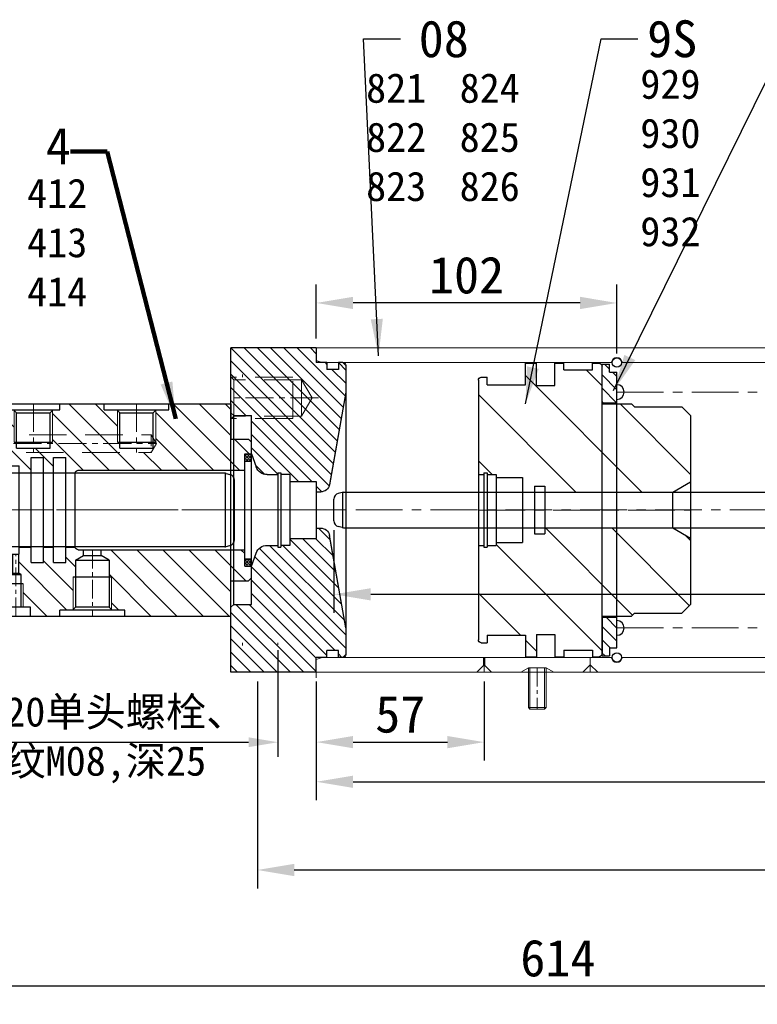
# Model space of a CAD drawing. Header units: millimetres. Extents: x -659 to 2367, y 7246 to 8205.
# Tile 3 of 6: x -94 to 156, y 7662 to 7996. Entities that reach past the tile are written whole.
import ezdxf

# ---------------------------------------------------------------- set-up
doc = ezdxf.new("R2010")
doc.units = ezdxf.units.MM
doc.header["$MEASUREMENT"] = 0
doc.linetypes.add('CENTER', pattern=[50.8, 31.75, -6.35, 6.35, -6.35])
doc.linetypes.add('DASHED', pattern=[19.05, 12.7, -6.35])
doc.layers.get('Defpoints').update_dxf_attribs({"lineweight": 25})
for name, color, linetype, lineweight in [('图层1', 7, 'Continuous', 25), ('图层2', 3, 'CENTER', 13), ('图层3', 2, 'Continuous', 13), ('图层5', 5, 'DASHED', 13), ('图层7', 4, 'Continuous', 13)]:
    doc.layers.add(name, color=color, linetype=linetype, lineweight=lineweight)
doc.dimstyles.new('ISO-25', dxfattribs={"dimscale": 2, "dimtxt": 2.5, "dimasz": 2.5, "dimexe": 1.25, "dimexo": 0.625, "dimtad": 1, "dimtxsty": 'Standard', "dimcen": 2.5, "dimadec": 0, "dimazin": 0, "dimtfac": 1, "dimtmove": 0, "dimatfit": 3, "dimfxl": 0, "dimarcsym": 0})
pattern_1 = [(45, (0, 0), (-2.245064, 2.245064), [])]

# ---------------------------------------------------------------- blocks, each defined once
blk = doc.blocks.new('02高压腔')
at = {"layer": '图层7'}
h = blk.add_hatch(dxfattribs=at)
h.set_pattern_fill('ANSI31', color=256, scale=50, style=0)
h.set_pattern_definition([(45, (-1675.5264, -430.4834), (-4.419417, 4.419417), [])])
h.paths.add_polyline_path([(93.7, 13.5), (93.7, 19.05), (96, 19.05), (96, 23), (95, 24), (89, 24), (89, 36), (53, 36), (53, 34), (48.7, 34), (48.5, 33.8), (48.5, 22.64), (47.7, 22.64), (47.7, 17), (45, 15.44), (45, 13.5)])
h.paths.add_polyline_path([(17.9, 22), (17, 21.48), (17, 15), (17.2, 15), (17.2, 12.6), (21.2, 12.6), (21.2, 17.85), (25.4, 17.85), (25.4, 12.6), (28.8, 12.6), (28.8, 17.85), (33, 17.85), (33, 12.6), (36.2, 12.6), (36.2, 12.5, -0.414214), (37.2, 13.5), (39, 13.5), (39, 15.44), (36.3, 17), (36.3, 22.64), (35.5, 22.64), (35.5, 33.8), (35.3, 34), (31, 34), (31, 36), (21, 36), (21, 33), (18.5, 33), (18.5, 25), (17.9, 25)])
h.paths.add_polyline_path([(12.76, 15.48), (18.17, 15.48), (18.17, 10.48), (12.76, 10.48)], flags=9)
h.paths.add_polyline_path([(11, 33), (11, 36), (10, 36), (10, 31.5), (6, 31.5), (6, 29.4), (2.4, 29.4), (2.4, 31.5), (1, 31.5), (0, 30.5), (0, 27), (1.5, 25.5), (1.5, 20.5), (0, 19), (0, 13.6), (1, 12.6), (4, 12.6), (4, 14.6), (7.6, 14.6), (7.6, 12.6), (11.6, 12.6), (11.6, 15), (15, 15), (15, 21.48), (14.1, 22), (14.1, 25), (13.5, 25), (13.5, 33)])
h.paths.add_polyline_path([(63.5, -23), (63.5, -33.8), (63.7, -34), (68, -34), (68, -36), (89, -36), (89, -24), (95, -24), (96, -23), (96, -19.05), (93.7, -19.05), (93.7, -13.5), (37.2, -13.5, -0.414214), (36.2, -12.5), (36.2, -12.6), (33, -12.6), (33, -17.85), (28.8, -17.85), (28.8, -12.6), (25.4, -12.6), (25.4, -17.85), (21.2, -17.85), (21.2, -12.6), (17.2, -12.6), (17.2, -15), (11.6, -15), (11.6, -12.6), (7.6, -12.6), (7.6, -14.6), (4, -14.6), (4, -12.6), (1, -12.6), (0, -13.6), (0, -19), (0.5, -19.5), (22, -19.5), (57, -19.5), (62, -19.5), (63.73, -22.5), (63.5, -22.9)])
h.paths.add_polyline_path([(28.5, -33.8), (28.7, -34), (31, -34), (31, -36), (46, -36), (46, -34), (50.3, -34), (50.5, -33.8), (50.5, -25.5), (28.5, -25.5)])
h.paths.add_polyline_path([(37.17, -36.52), (37.17, -33.6), (42.17, -33.6), (42.17, -36.52)], flags=9)
h.paths.add_polyline_path([(0, -30.5), (1, -31.5), (2.4, -31.5), (2.4, -29.4), (6, -29.4), (6, -31.5), (10, -31.5), (10, -36), (13, -36), (13, -34), (15.3, -34), (15.5, -33.8), (15.5, -25.5), (1.5, -25.5), (0, -27)])
h.paths.add_polyline_path([(16.3, -23), (16.3, -22.5), (1.5, -22.5), (1.5, -25.5), (15.5, -25.5), (15.5, -23)])
h.paths.add_polyline_path([(22, -21), (22, -19.5), (0.5, -19.5), (1.5, -20.5), (1.5, -22.5), (16.3, -22.5), (16.3, -21)])
h.paths.add_polyline_path([(57, -21), (57, -19.5), (22, -19.5), (22, -21), (27.7, -21), (27.7, -22.5), (51.3, -22.5), (51.3, -21)])
h.paths.add_polyline_path([(50.5, -25.5), (50.5, -23), (51.3, -23), (51.3, -22.5), (27.7, -22.5), (27.7, -23), (28.5, -23), (28.5, -25.5)])
h.paths.add_polyline_path([(59.22, 23.21), (59.22, 27.79), (64.22, 27.79), (64.22, 23.21)], flags=24)
h.paths.add_polyline_path([(20.48, 33.04), (20.48, 35.96), (25.48, 35.96), (25.48, 33.04)], flags=24)
h.paths.add_polyline_path([(24.74, 26.71), (24.74, 31.29), (29.74, 31.29), (29.74, 26.71)], flags=24)
h.paths.add_polyline_path([(73.24, -31.79), (73.24, -27.21), (78.24, -27.21), (78.24, -31.79)], flags=24)
h.paths.add_polyline_path([(78.96, -30.79), (78.96, -26.21), (83.96, -26.21), (83.96, -30.79)], flags=24)
at = {"layer": '图层1'}
for p, q in [((10, 36), (89, 36)), ((10, 36), (10, 31.5)), ((53, 34), (31, 34)), ((36.3, 33), (35.3, 34)), ((47.7, 33), (48.7, 34)), ((89, 36), (89, 24)), ((1, 31.5), (0, 30.5)), ((0, 30.5), (0, -30.5)), ((1, 31.5), (2.4, 31.5)), ((2.4, 31.5), (2.4, 29.4)), ((6, 31.5), (6, 29.4)), ((6, 31.5), (10, 31.5)), ((47.7, 33), (36.3, 33)), ((0, 27), (1.5, 25.5)), ((2.4, 29.4), (6, 29.4)), ((1.5, 25.5), (1.5, 20.5)), ((89, 24), (95, 24)), ((95, 24), (96, 23)), ((1.5, 20.5), (0, 19)), ((14.1, 22), (15, 21.48)), ((15, 21.48), (17, 21.48)), ((17.9, 22), (17, 21.48)), ((35.5, 22.64), (48.5, 22.64)), ((96, 23), (96, -23)), ((21.2, 17.85), (21.2, -17.85)), ((21.2, 17.85), (25.4, 17.85)), ((25.4, 17.85), (25.4, -17.85)), ((28.8, 17.85), (28.8, -17.85)), ((28.8, 17.85), (33, 17.85)), ((33, 17.85), (33, -17.85)), ((36.3, 17), (39, 15.44)), ((36.3, 17), (47.7, 17)), ((47.7, 17), (45, 15.44)), ((93.7, 19.05), (93.7, -19.05)), ((93.7, 19.05), (96, 19.05)), ((0, 13.6), (1, 12.6)), ((4, 14.6), (4, -14.6)), ((4, 14.6), (7.6, 14.6)), ((7.6, 14.6), (7.6, -14.6)), ((11.6, 15), (11.6, -15)), ((11.6, 15), (17.2, 15)), ((17.2, 15), (17.2, -15)), ((37.2, 13.5), (93.7, 13.5)), ((39, 15.44), (45, 15.44)), ((1, 12.6), (1, -12.6)), ((1, 12.6), (4, 12.6)), ((7.6, 12.6), (11.6, 12.6)), ((17.2, 12.6), (21.2, 12.6)), ((25.4, 12.6), (28.8, 12.6)), ((33, 12.6), (36.2, 12.6)), ((36.2, 12.5), (36.2, -12.5)), ((1, -12.6), (0, -13.6)), ((1, -12.6), (4, -12.6)), ((7.6, -12.6), (11.6, -12.6)), ((17.2, -12.6), (21.2, -12.6)), ((25.4, -12.6), (28.8, -12.6)), ((33, -12.6), (36.2, -12.6)), ((4, -14.6), (7.6, -14.6)), ((11.6, -15), (17.2, -15)), ((37.2, -13.5), (93.7, -13.5)), ((0, -19), (1.5, -20.5)), ((21.2, -17.85), (25.4, -17.85)), ((28.8, -17.85), (33, -17.85)), ((93.7, -19.05), (96, -19.05)), ((1.5, -20.5), (1.5, -25.5)), ((15.5, -23), (28.5, -23)), ((16.3, -21), (27.7, -21)), ((50.5, -23), (63.5, -23)), ((51.3, -21), (62.7, -21)), ((95, -24), (96, -23)), ((1.5, -25.5), (0, -27)), ((89, -36), (89, -24)), ((89, -24), (95, -24)), ((2.4, -31.5), (2.4, -29.4)), ((2.4, -29.4), (6, -29.4)), ((6, -31.5), (6, -29.4)), ((1, -31.5), (0, -30.5)), ((1, -31.5), (2.4, -31.5)), ((6, -31.5), (10, -31.5)), ((10, -36), (10, -31.5)), ((16.3, -33), (15.3, -34)), ((16.3, -33), (27.7, -33)), ((27.7, -33), (28.7, -34)), ((51.3, -33), (50.3, -34)), ((51.3, -33), (62.7, -33)), ((62.7, -33), (63.7, -34)), ((10, -36), (89, -36)), ((13, -34), (31, -34)), ((46, -34), (68, -34))]:
    blk.add_line(p, q, dxfattribs=at)
at = {"layer": '图层1', "ltscale": 0.5}
for p, q in [((11, 36), (11, 33)), ((21, 36), (21, 33)), ((14.1, 33), (14.1, 22)), ((17.9, 33), (17.9, 22)), ((15, 21.48), (15, 15)), ((17, 21.48), (17, 15)), ((39, 15.44), (39, 13.5)), ((45, 15.44), (45, 13.5))]:
    blk.add_line(p, q, dxfattribs=at)
at = {"layer": '图层1', "ltscale": 0.2}
for p, q in [((31, 36), (31, 34)), ((53, 36), (53, 34)), ((36.3, 17), (36.3, 33)), ((47.7, 17), (47.7, 33)), ((16.3, -21), (16.3, -33)), ((27.7, -21), (27.7, -33)), ((51.3, -21), (51.3, -33)), ((62.7, -21), (62.7, -33)), ((13, -34), (13, -36)), ((31, -34), (31, -36)), ((46, -34), (46, -36)), ((68, -34), (68, -36))]:
    blk.add_line(p, q, dxfattribs=at)
at = {"layer": '图层1', "ltscale": 3}
for p, q in [((21, 33), (11, 33)), ((18.5, 25), (13.5, 25)), ((17.9, 22), (14.1, 22))]:
    blk.add_line(p, q, dxfattribs=at)
at = {"layer": '图层1'}
for centre, start, end in [((37.2, 12.5), 90, 180), ((37.2, -12.5), 180, 270)]:
    blk.add_arc(centre, 1, start, end, dxfattribs=at)
at = {"layer": '图层2', "ltscale": 0.2}
for p, q in [((16, 36), (16, 15)), ((42, 13.5), (42, 36))]:
    blk.add_line(p, q, dxfattribs=at)
at = {"layer": '图层2', "ltscale": 0.3}
for p, q in [((0, 0), (96, 0)), ((22, -36), (22, -19.5)), ((57, -36), (57, -19.5)), ((0, -22.5), (63.73, -22.5))]:
    blk.add_line(p, q, dxfattribs=at)
at = {"layer": '图层5'}
for p, q in [((0.5, -19.5), (62, -19.5)), ((62, -19.5), (63.73, -22.5)), ((62, -25.5), (63.73, -22.5)), ((1.5, -25.5), (62, -25.5))]:
    blk.add_line(p, q, dxfattribs=at)
at = {"layer": '图层5', "ltscale": 0.3}
blk.add_line((62, -25.5), (62, -19.5), dxfattribs=at)
at = {"layer": '图层7', "ltscale": 0.2}
for p, q in [((35.5, 22.64), (35.5, 33.8)), ((48.5, 22.64), (48.5, 33.8)), ((15.5, -23), (15.5, -33.8)), ((28.5, -23), (28.5, -33.8)), ((50.5, -23), (50.5, -33.8)), ((63.5, -23), (63.5, -33.8))]:
    blk.add_line(p, q, dxfattribs=at)
at = {"layer": '图层7', "ltscale": 0.5}
for p, q in [((13.5, 33), (13.5, 25)), ((18.5, 33), (18.5, 25))]:
    blk.add_line(p, q, dxfattribs=at)
blk = doc.blocks.new('*D40')
at = {"layer": 'Defpoints', "color": 0, "transparency": 16777216}
for p in [(-192.38, 7790.55), (-6.38, 7784.55), (-6.38, 7750.79)]:
    blk.add_point(p, dxfattribs=at)
at = {"layer": '图层3', "color": 0, "lineweight": -2, "transparency": 16777216}
for p, q in [((-192.38, 7788.05), (-192.38, 7745.79)), ((-6.38, 7782.05), (-6.38, 7745.79)), ((-182.38, 7750.79), (-16.38, 7750.79))]:
    blk.add_line(p, q, dxfattribs=at)
at = {"layer": '图层3', "color": 0, "transparency": 16777216}
for points in [[(-182.38, 7752.46), (-182.38, 7749.12), (-192.38, 7750.79)], [(-16.38, 7749.12), (-16.38, 7752.46), (-6.38, 7750.79)]]:
    blk.add_solid(points, dxfattribs=at)
at = {"layer": '图层3', "color": 0, "transparency": 16777216, "insert": (-152.42, 7758.29), "char_height": 10, "attachment_point": 5}
blk.add_mtext('186', dxfattribs=at)
blk = doc.blocks.new('08铝活塞')
at = {"layer": '图层7'}
h = blk.add_hatch(dxfattribs=at)
h.set_pattern_fill('ANSI31', color=256, scale=5, style=0)
h.set_pattern_definition([(45, (-230.911, -11.689), (-11.2253, 11.2253), [])])
h.paths.add_polyline_path([(41.26, -20.09), (34.96, -20.09), (34.96, -12.59), (31.26, -12.59), (31.26, -19.84), (18.26, -19.84), (18.26, -17.34), (16.26, -17.34, 0.414214), (15.26, -18.34), (15.26, -50.34), (17.16, -50.34), (17.16, -49.74), (18.26, -49.74), (18.26, -50.34), (21.26, -50.34), (21.26, -51.34), (30.26, -51.34), (30.26, -56.24), (34.26, -56.24), (34.26, -54.24), (37.86, -54.24), (37.86, -56.24), (81.26, -56.24), (87.26, -52.78), (87.26, -30.34), (84.26, -27.34), (68.26, -27.34), (67.26, -26.34), (57.26, -26.34), (57.26, -13.59, 0.414214), (56.26, -12.59), (53.96, -12.59), (53.96, -14.84), (44.26, -14.84), (44.26, -12.59), (41.26, -12.59)])
h.paths.add_polyline_path([(37.86, -68.44), (37.86, -70.44), (34.26, -70.44), (34.26, -68.44), (30.26, -68.44), (30.26, -73.34), (21.26, -73.34), (21.26, -74.34), (18.26, -74.34), (18.26, -74.94), (17.16, -74.94), (17.16, -74.34), (15.26, -74.34), (15.26, -106.34, 0.414214), (16.26, -107.34), (18.26, -107.34), (18.26, -104.84), (31.26, -104.84), (31.26, -112.09), (34.96, -112.09), (34.96, -104.59), (41.26, -104.59), (41.26, -112.09), (44.26, -112.09), (44.26, -109.84), (53.96, -109.84), (53.96, -112.09), (56.26, -112.09, 0.414214), (57.26, -111.09), (57.26, -98.34), (67.26, -98.34), (68.26, -97.34), (84.26, -97.34), (87.26, -94.34), (87.26, -71.91), (81.26, -68.44)])
h.paths.add_polyline_path([(56.29, -49.53), (56.29, -31.28), (61.04, -31.28), (61.04, -49.53)], flags=24)
h.paths.add_polyline_path([(42.46, -71.88), (42.46, -52.8), (47.21, -52.8), (47.21, -71.88)], flags=9)
h.paths.add_polyline_path([(82.8, -38.44), (85.72, -38.44), (85.72, -42.19), (82.8, -42.19)], flags=24)
h.paths.add_polyline_path([(33.39, -41.25), (40.89, -41.25), (40.89, -46), (33.39, -46)], flags=24)
h.paths.add_polyline_path([(23.26, -35.98), (32.43, -35.98), (32.43, -40.73), (23.26, -40.73)], flags=24)
h.paths.add_polyline_path([(18.47, -85.39), (23.05, -85.39), (23.05, -89.14), (18.47, -89.14)], flags=24)
h.paths.add_polyline_path([(22.47, -91.12), (27.05, -91.12), (27.05, -94.87), (22.47, -94.87)], flags=24)
h.paths.add_polyline_path([(42.86, -75.49), (54.19, -75.49), (54.19, -80.24), (42.86, -80.24)], flags=24)
at = {"layer": '图层1'}
for p, q in [((31.26, -19.84), (31.26, -12.59)), ((31.26, -12.59), (34.96, -12.59)), ((34.96, -20.09), (34.96, -12.59)), ((41.26, -20.09), (41.26, -12.59)), ((41.26, -12.59), (44.26, -12.59)), ((44.26, -14.84), (44.26, -12.59)), ((53.96, -14.84), (53.96, -12.59)), ((53.96, -12.59), (56.26, -12.59)), ((57.26, -26.34), (57.26, -13.34)), ((44.26, -14.84), (53.96, -14.84)), ((15.26, -106.34), (15.26, -18.34)), ((16.26, -17.34), (18.26, -17.34)), ((18.26, -19.84), (18.26, -17.34)), ((18.26, -19.84), (31.26, -19.84)), ((34.96, -20.09), (41.26, -20.09)), ((57.26, -26.34), (67.26, -26.34)), ((67.26, -26.34), (68.26, -27.34)), ((68.26, -27.34), (84.26, -27.34)), ((84.26, -27.34), (87.26, -30.34)), ((87.26, -94.34), (87.26, -30.34)), ((17.16, -74.94), (17.16, -49.74)), ((17.16, -49.74), (18.26, -49.74)), ((18.26, -74.94), (18.26, -49.74)), ((15.26, -50.34), (17.16, -50.34)), ((18.26, -50.34), (21.26, -50.34)), ((21.26, -74.34), (21.26, -50.34)), ((21.26, -51.34), (30.26, -51.34)), ((30.26, -73.34), (30.26, -51.34)), ((81.26, -56.24), (87.26, -52.78)), ((30.26, -56.24), (34.26, -56.24)), ((34.26, -70.44), (34.26, -54.24)), ((34.26, -54.24), (37.86, -54.24)), ((37.86, -70.44), (37.86, -54.24)), ((37.86, -56.24), (81.26, -56.24)), ((81.26, -56.24), (81.26, -68.44)), ((30.26, -68.44), (34.26, -68.44)), ((37.86, -68.44), (81.26, -68.44)), ((81.26, -68.44), (87.26, -71.91)), ((21.26, -73.34), (30.26, -73.34)), ((34.26, -70.44), (37.86, -70.44)), ((15.26, -74.34), (17.16, -74.34)), ((17.16, -74.94), (18.26, -74.94)), ((18.26, -74.34), (21.26, -74.34)), ((84.26, -97.34), (87.26, -94.34)), ((57.26, -98.34), (67.26, -98.34)), ((57.26, -98.34), (57.26, -111.09)), ((68.26, -97.34), (67.26, -98.34)), ((68.26, -97.34), (84.26, -97.34)), ((18.26, -104.84), (31.26, -104.84)), ((18.26, -104.84), (18.26, -107.34)), ((18.26, -104.84), (18.26, -107.34)), ((31.26, -104.84), (31.26, -112.09)), ((34.96, -104.59), (34.96, -112.09)), ((34.96, -104.59), (41.26, -104.59)), ((41.26, -104.59), (41.26, -112.09)), ((16.26, -107.34), (18.26, -107.34)), ((44.26, -109.84), (53.96, -109.84)), ((44.26, -109.84), (44.26, -112.09)), ((53.96, -109.84), (53.96, -112.09)), ((31.26, -112.09), (34.96, -112.09)), ((41.26, -112.09), (44.26, -112.09)), ((53.96, -112.09), (56.26, -112.09))]:
    blk.add_line(p, q, dxfattribs=at)
for centre, start, end in [((56.26, -13.59), 0, 90), ((16.26, -18.34), 90, 180), ((16.26, -106.34), 180, 270), ((56.26, -111.09), 270, 360)]:
    blk.add_arc(centre, 1, start, end, dxfattribs=at)
at = {"layer": '图层2', "ltscale": 0.5}
blk.add_line((15.26, -62.34), (87.26, -62.34), dxfattribs=at)
blk = doc.blocks.new('08挡环')
at = {"layer": '图层7'}
h = blk.add_hatch(dxfattribs=at)
h.set_pattern_fill('ANSI31', color=256, style=0)
h.set_pattern_definition(pattern_1)
h.paths.add_polyline_path([(514.27, -101.67), (511.77, -101.67), (511.77, -98.97), (509.27, -98.97), (509.27, -112.07), (514.27, -112.07)])
h.paths.add_polyline_path([(509.27, -197.97), (511.77, -197.97), (511.77, -195.27), (514.27, -195.27), (514.27, -184.87), (509.27, -184.87)])
at = {"layer": '图层1'}
for p, q in [((509.27, -98.97), (509.27, -197.97)), ((509.27, -98.97), (511.77, -98.97)), ((511.77, -101.67), (511.77, -98.97)), ((511.77, -101.67), (514.27, -101.67)), ((514.27, -101.67), (514.27, -195.27)), ((509.27, -112.07), (514.27, -112.07)), ((509.27, -184.87), (514.27, -184.87)), ((511.77, -195.27), (511.77, -197.97)), ((511.77, -195.27), (514.27, -195.27)), ((509.27, -197.97), (511.77, -197.97))]:
    blk.add_line(p, q, dxfattribs=at)
at = {"layer": '图层2', "ltscale": 0.1}
blk.add_line((509.27, -148.47), (514.27, -148.47), dxfattribs=at)
blk = doc.blocks.new('04-100中法兰')
at = {"layer": '图层7'}
h = blk.add_hatch(dxfattribs=at)
h.set_pattern_fill('ANSI31', color=256, style=0)
h.set_pattern_definition(pattern_1)
h.paths.add_polyline_path([(39, 49, 0.414214), (38, 50), (36.5, 50), (36.5, 47.7), (32.6, 47.7), (32.6, 50), (29, 50), (29, 55), (0, 55), (0, 33), (1, 32), (7, 32), (7, 19), (8.59, 14.63, 0.315299), (12.35, 12), (15.9, 12), (15.9, 12.6), (17, 12.6), (17, 12), (20, 12), (20, 9.65), (29, 9.65), (29, 6.15), (30.51, 6.15, 0.36397), (33.47, 8.63), (39, 40)])
h.paths.add_polyline_path([(33.47, -8.63, 0.36397), (30.51, -6.15), (29, -6.15), (29, -9.65), (20, -9.65), (20, -12), (17, -12), (17, -12.6), (15.9, -12.6), (15.9, -12), (12.35, -12, 0.315299), (8.59, -14.63), (7, -19), (7, -31), (7, -32), (1, -32), (0, -33), (0, -55), (29, -55), (29, -50), (32.6, -50), (32.6, -47.7), (36.5, -47.7), (36.5, -50), (38, -50, 0.414214), (39, -49), (39, -40)])
h.paths.add_polyline_path([(8.59, -50.19), (8.59, -39.19), (3.59, -39.19), (3.59, -50.19)], flags=24)
h.paths.add_polyline_path([(15.26, -18.85), (19.9, -23.4), (23.05, -20.19), (18.41, -15.64)], flags=24)
h.paths.add_polyline_path([(17.62, -48.04), (17.62, -35.04), (12.62, -35.04), (12.62, -48.04)], flags=24)
h.paths.add_polyline_path([(14.75, -26.93), (21.25, -26.93), (21.25, -22.43), (14.75, -22.43)], flags=24)
at = {"layer": '图层1'}
for p, q in [((29, 55), (0, 55)), ((0, 55), (0, 0)), ((29, 55), (29, 50)), ((32.6, 50), (29, 50)), ((32.6, 50), (32.6, 47.7)), ((36.5, 47.7), (32.6, 47.7)), ((36.5, 50), (36.5, 47.7)), ((38, 50), (36.5, 50)), ((39, -49), (39, 49)), ((39, 40), (33.47, 8.63)), ((1, 32), (0, 33)), ((1, 32), (7, 32)), ((1, 32), (1, -32)), ((7, 32), (7, -32)), ((7, 31), (7, -31)), ((7, 19), (8.59, 14.63)), ((12.35, 12), (15.9, 12)), ((15.9, -12.6), (15.9, 12.6)), ((15.9, 12.6), (17, 12.6)), ((17, -12.6), (17, 12.6)), ((20, 12), (17, 12)), ((20, -12), (20, 12)), ((20, 9.65), (29, 9.65)), ((29, -9.65), (29, 9.65)), ((0, 0), (0, -55)), ((20, -9.65), (29, -9.65)), ((39, -40), (33.47, -8.63)), ((12.35, -12), (15.9, -12)), ((15.9, -12.6), (17, -12.6)), ((20, -12), (17, -12)), ((7, -19), (8.59, -14.63)), ((1, -32), (0, -33)), ((1, -32), (7, -32)), ((32.6, -50), (29, -50)), ((29, -55), (29, -50)), ((36.5, -47.7), (32.6, -47.7)), ((32.6, -50), (32.6, -47.7)), ((36.5, -50), (36.5, -47.7)), ((38, -50), (36.5, -50)), ((29, -55), (0, -55))]:
    blk.add_line(p, q, dxfattribs=at)
at = {"layer": '图层1', "ltscale": 0.6}
for p, q in [((29, 6.15), (30.51, 6.15)), ((29, -6.15), (30.51, -6.15))]:
    blk.add_line(p, q, dxfattribs=at)
at = {"layer": '图层1'}
for centre, radius, start, end in [((38, 49), 1, 0, 90), ((12.35, 16), 4, 200, 270), ((30.51, 9.15), 3, 270, 350), ((12.35, -16), 4, 90, 160), ((38, -49), 1, 270, 0)]:
    blk.add_arc(centre, radius, start, end, dxfattribs=at)
at = {"layer": '图层1', "ltscale": 0.6}
blk.add_arc((30.51, -9.15), 3, 10, 90, dxfattribs=at)
at = {"layer": '图层2', "ltscale": 0.6}
blk.add_line((0, 0), (39, 0), dxfattribs=at)
at = {"layer": '图层2', "ltscale": 0.3}
blk.add_line((29.77, -38), (0, -38), dxfattribs=at)
at = {"layer": '图层5'}
for p, q in [((1, -31.8), (0, -30.8)), ((21, -31), (0.2, -31)), ((24, -31.8), (1, -31.8)), ((1, -31.8), (1, -44.2)), ((21, -31), (21, -45)), ((24, -31.8), (24, -44.2)), ((24, -31.8), (27.58, -38)), ((24, -44.2), (27.58, -38)), ((1, -44.2), (0, -45.2)), ((21, -45), (0.2, -45)), ((24, -44.2), (1, -44.2))]:
    blk.add_line(p, q, dxfattribs=at)
blk = doc.blocks.new('*D54')
at = {"layer": 'Defpoints', "color": 0, "transparency": 16777216}
for p in [(6.62, 7774.55), (63.62, 7774.55), (63.62, 7750.82)]:
    blk.add_point(p, dxfattribs=at)
at = {"layer": '图层3', "color": 0, "lineweight": -2, "transparency": 16777216}
for p, q in [((6.62, 7771.43), (6.62, 7744.57)), ((63.62, 7771.43), (63.62, 7744.57)), ((19.12, 7750.82), (51.12, 7750.82))]:
    blk.add_line(p, q, dxfattribs=at)
at = {"layer": '图层3', "color": 0, "transparency": 16777216}
for points in [[(19.12, 7752.9), (19.12, 7748.74), (6.62, 7750.82)], [(51.12, 7748.74), (51.12, 7752.9), (63.62, 7750.82)]]:
    blk.add_solid(points, dxfattribs=at)
at = {"layer": '图层3', "color": 0, "transparency": 16777216, "insert": (35.12, 7760.2), "char_height": 12.5, "attachment_point": 5}
blk.add_mtext('57', dxfattribs=at)
blk = doc.blocks.new('*D55')
at = {"layer": 'Defpoints', "color": 0, "transparency": 16777216}
for p in [(6.62, 7899.77), (6.62, 7884.55), (108.62, 7879.55)]:
    blk.add_point(p, dxfattribs=at)
at = {"layer": '图层3', "color": 0, "lineweight": -2, "transparency": 16777216}
for p, q in [((6.62, 7887.68), (6.62, 7906.02)), ((108.62, 7882.68), (108.62, 7906.02)), ((96.12, 7899.77), (19.12, 7899.77))]:
    blk.add_line(p, q, dxfattribs=at)
at = {"layer": '图层3', "color": 0, "transparency": 16777216}
for points in [[(19.12, 7901.86), (19.12, 7897.69), (6.62, 7899.77)], [(96.12, 7897.69), (96.12, 7901.86), (108.62, 7899.77)]]:
    blk.add_solid(points, dxfattribs=at)
at = {"layer": '图层3', "color": 0, "transparency": 16777216, "insert": (57.62, 7909.15), "char_height": 12.5, "attachment_point": 5}
blk.add_mtext('102', dxfattribs=at)
blk = doc.blocks.new('*D56')
at = {"layer": 'Defpoints', "color": 0, "transparency": 16777216}
for p in [(6.62, 7774.55), (367.62, 7774.55), (367.62, 7737.37)]:
    blk.add_point(p, dxfattribs=at)
at = {"layer": '图层3', "color": 0, "lineweight": -2, "transparency": 16777216}
for p, q in [((6.62, 7771.43), (6.62, 7731.12)), ((367.62, 7771.43), (367.62, 7731.12)), ((19.12, 7737.37), (355.12, 7737.37))]:
    blk.add_line(p, q, dxfattribs=at)
at = {"layer": '图层3', "color": 0, "transparency": 16777216}
for points in [[(19.12, 7739.46), (19.12, 7735.29), (6.62, 7737.37)], [(355.12, 7735.29), (355.12, 7739.46), (367.62, 7737.37)]]:
    blk.add_solid(points, dxfattribs=at)
at = {"layer": '图层3', "color": 0, "transparency": 16777216, "insert": (187.12, 7746.75), "char_height": 12.5, "attachment_point": 5}
blk.add_mtext('361', dxfattribs=at)
blk = doc.blocks.new('*D57')
at = {"layer": 'Defpoints', "color": 0, "transparency": 16777216}
for p in [(12.62, 7825.89), (360.62, 7820.09), (360.62, 7800.95)]:
    blk.add_point(p, dxfattribs=at)
at = {"layer": '图层3', "color": 0, "lineweight": -2, "transparency": 16777216}
for p, q in [((12.62, 7822.76), (12.62, 7794.7)), ((360.62, 7816.96), (360.62, 7794.7)), ((25.12, 7800.95), (348.12, 7800.95))]:
    blk.add_line(p, q, dxfattribs=at)
at = {"layer": '图层3', "color": 0, "transparency": 16777216}
for points in [[(25.12, 7803.03), (25.12, 7798.86), (12.62, 7800.95)], [(348.12, 7798.86), (348.12, 7803.03), (360.62, 7800.95)]]:
    blk.add_solid(points, dxfattribs=at)
at = {"layer": '图层3', "color": 0, "transparency": 16777216, "insert": (186.62, 7810.32), "char_height": 12.5, "attachment_point": 5}
blk.add_mtext('348', dxfattribs=at)
blk = doc.blocks.new('*D58')
at = {"layer": 'Defpoints', "color": 0, "transparency": 16777216}
for p in [(406.62, 7779.55), (-13.38, 7774.55), (406.62, 7707.46)]:
    blk.add_point(p, dxfattribs=at)
at = {"layer": '图层3', "color": 0, "lineweight": -2, "transparency": 16777216}
for p, q in [((406.62, 7776.43), (406.62, 7701.21)), ((-13.38, 7771.43), (-13.38, 7701.21)), ((-0.88, 7707.46), (394.12, 7707.46))]:
    blk.add_line(p, q, dxfattribs=at)
at = {"layer": '图层3', "color": 0, "transparency": 16777216}
for points in [[(-0.88, 7709.54), (-0.88, 7705.37), (-13.38, 7707.46)], [(394.12, 7705.37), (394.12, 7709.54), (406.62, 7707.46)]]:
    blk.add_solid(points, dxfattribs=at)
at = {"layer": '图层3', "color": 0, "transparency": 16777216, "insert": (196.62, 7716.83), "char_height": 12.5, "attachment_point": 5}
blk.add_mtext('420', dxfattribs=at)
blk = doc.blocks.new('*D80')
at = {"layer": 'Defpoints', "color": 0, "transparency": 16777216}
for p in [(-218.38, 7793.55), (395.62, 7789.75), (395.62, 7668.15)]:
    blk.add_point(p, dxfattribs=at)
at = {"layer": '图层7', "color": 0, "lineweight": -2, "transparency": 16777216}
for p, q in [((-218.38, 7790.43), (-218.38, 7661.9)), ((395.62, 7786.63), (395.62, 7661.9)), ((-205.88, 7668.15), (383.12, 7668.15))]:
    blk.add_line(p, q, dxfattribs=at)
at = {"layer": '图层7', "color": 0, "transparency": 16777216}
for points in [[(-205.88, 7670.23), (-205.88, 7666.07), (-218.38, 7668.15)], [(383.12, 7670.23), (383.12, 7666.07), (395.62, 7668.15)]]:
    blk.add_solid(points, dxfattribs=at)
at = {"layer": '图层7', "color": 0, "transparency": 16777216, "insert": (88.62, 7677.52), "char_height": 12.5, "attachment_point": 5}
blk.add_mtext('614', dxfattribs=at)

msp = doc.modelspace()

# ---------------------------------------------------------------- hatches: boundary and pattern name
at = {"layer": '图层7'}
h = msp.add_hatch(dxfattribs=at)
h.set_pattern_fill('ANGLE', color=256, scale=0.1, angle=315, style=0)
h.set_pattern_definition([(45, (167.3331, 7987.2421), (-0.493914, 0.493914), [0.508, -0.1905]), (135, (167.3331, 7987.2421), (-0.493914, -0.493914), [0.508, -0.1905])])
h.paths.add_polyline_path([(-15.383, 7810.501), (-17.683, 7810.501), (-17.683, 7813.011), (-15.383, 7813.011)])
h.paths.add_polyline_path([(-17.683, 7848.601), (-15.383, 7848.601), (-15.383, 7846.091), (-17.683, 7846.091)])

# ---------------------------------------------------------------- linework, layer by layer
at = {"layer": '图层1'}
for p, q in [((6.617, 7884.551), (6.617, 7879.551)), ((10.217, 7879.551), (6.617, 7879.551)), ((10.217, 7879.551), (10.217, 7877.251)), ((14.117, 7879.551), (14.117, 7877.251)), ((15.617, 7879.551), (14.117, 7879.551)), ((16.617, 7878.551), (15.617, 7879.551)), ((16.617, 7878.551), (16.617, 7835.551)), ((14.117, 7877.251), (10.217, 7877.251)), ((16.617, 7869.551), (11.077, 7838.13)), ((-22.383, 7865.551), (-22.383, 7853.551)), ((-22.383, 7865.551), (-22.383, 7853.551)), ((-22.383, 7853.551), (-16.383, 7853.551)), ((-16.383, 7853.551), (-15.383, 7852.551)), ((-15.383, 7806.551), (-15.383, 7852.551)), ((-15.383, 7806.551), (-15.383, 7852.551)), ((-17.683, 7810.501), (-17.683, 7848.601)), ((-17.683, 7848.601), (-15.383, 7848.601)), ((-17.683, 7846.091), (-15.383, 7846.091)), ((-24.446, 7842.051), (-162.883, 7842.051)), ((-24.183, 7817.069), (-24.183, 7842.034)), ((-23.929, 7841.983), (-22.665, 7841.645)), ((-21.183, 7819.39), (-21.183, 7839.713)), ((15.363, 7835.483), (14.099, 7835.145)), ((15.617, 7823.569), (15.617, 7835.534)), ((15.88, 7835.551), (305.617, 7835.551)), ((78.517, 7835.551), (127.617, 7835.551)), ((12.617, 7825.89), (12.617, 7833.213)), ((15.363, 7823.619), (14.099, 7823.958)), ((15.88, 7823.551), (305.617, 7823.551)), ((16.617, 7823.551), (16.617, 7780.551)), ((78.517, 7823.551), (127.617, 7823.551)), ((16.617, 7789.551), (11.077, 7820.972)), ((-24.446, 7817.051), (-162.883, 7817.051)), ((-23.929, 7817.119), (-22.665, 7817.458)), ((-17.683, 7813.011), (-15.383, 7813.011)), ((-17.683, 7810.501), (-15.383, 7810.501)), ((-22.383, 7793.551), (-22.383, 7805.551)), ((-22.383, 7805.551), (-16.383, 7805.551)), ((-22.383, 7793.551), (-22.383, 7805.551)), ((-16.383, 7805.551), (-15.383, 7806.551)), ((10.217, 7779.551), (10.217, 7781.851)), ((14.117, 7781.851), (10.217, 7781.851)), ((14.117, 7779.551), (14.117, 7781.851)), ((6.617, 7774.551), (6.617, 7779.551)), ((10.217, 7779.551), (6.617, 7779.551)), ((15.617, 7779.551), (14.117, 7779.551)), ((16.617, 7780.551), (15.617, 7779.551))]:
    msp.add_line(p, q, dxfattribs=at)
for centre in [(108.617, 7879.551), (108.617, 7779.551)]:
    msp.add_circle(centre, 1.6, dxfattribs=at)
for centre, radius, start, end in [((108.617, 7879.351), 1.8, 6.37937, 173.62063), ((108.617, 7869.551), 2.5, 270, 90), ((-24.446, 7840.051), 2, 75, 90), ((-23.183, 7839.713), 2, 0, 75), ((14.617, 7833.213), 2, 105, 180), ((15.88, 7833.551), 2, 90, 105), ((14.617, 7825.89), 2, 180, 255), ((15.88, 7825.551), 2, 255, 270), ((-23.183, 7819.39), 2, 285, 0), ((-24.446, 7819.051), 2, 270, 285), ((108.617, 7789.551), 2.5, 270, 90), ((108.617, 7779.751), 1.8, 186.37937, 353.62063)]:
    msp.add_arc(centre, radius, start, end, dxfattribs=at)
at = {"layer": '图层2', "ltscale": 0.5}
for p, q in [((108.617, 7869.551), (328.617, 7869.551)), ((-259.383, 7829.551), (364.117, 7829.551)), ((108.617, 7789.551), (328.617, 7789.551))]:
    msp.add_line(p, q, dxfattribs=at)
at = {"layer": '图层2'}
msp.add_line((63.617, 7779.551), (63.617, 7774.551), dxfattribs=at)
at = {"layer": '图层2', "ltscale": 0.2}
for p, q in [((99.617, 7779.551), (99.617, 7774.551)), ((81.617, 7776.051), (81.617, 7762.051))]:
    msp.add_line(p, q, dxfattribs=at)
at = {"layer": '图层3'}
for p, q in [((-22.383, 7784.551), (-22.383, 7783.862)), ((-6.383, 7784.551), (-6.383, 7783.862))]:
    msp.add_line(p, q, dxfattribs=at)
at = {"layer": '图层7'}
for p, q in [((6.617, 7884.551), (367.617, 7884.551)), ((6.617, 7884.551), (6.617, 7880.279)), ((8.617, 7879.551), (6.617, 7880.279)), ((8.617, 7879.551), (106.828, 7879.551)), ((110.406, 7879.551), (365.617, 7879.551)), ((-18.383, 7874.551), (-18.383, 7875.489)), ((-18.383, 7784.551), (-18.383, 7783.597)), ((8.617, 7779.551), (6.617, 7778.823)), ((6.617, 7774.551), (6.617, 7778.823)), ((8.617, 7779.551), (106.828, 7779.551)), ((110.406, 7779.551), (365.617, 7779.551)), ((6.617, 7774.551), (367.617, 7774.551)), ((6.617, 7774.551), (6.617, 7772.587)), ((63.367, 7776.801), (61.117, 7774.551)), ((63.367, 7776.801), (63.867, 7776.801)), ((63.867, 7776.801), (66.117, 7774.551)), ((78.617, 7776.051), (76.019, 7774.551)), ((78.617, 7776.051), (84.617, 7776.051)), ((79.117, 7762.051), (79.117, 7776.051)), ((84.117, 7762.051), (84.117, 7776.051)), ((84.617, 7776.051), (87.215, 7774.551)), ((99.617, 7777.051), (97.117, 7774.551)), ((99.617, 7777.051), (102.117, 7774.551)), ((84.617, 7762.551), (78.617, 7762.551)), ((84.117, 7762.051), (79.117, 7762.051))]:
    msp.add_line(p, q, dxfattribs=at)
at = {"layer": '图层7', "ltscale": 0.2}
for p, q in [((63.367, 7779.551), (63.367, 7776.801)), ((63.867, 7779.551), (63.867, 7776.801)), ((78.617, 7776.051), (78.617, 7762.551)), ((84.617, 7776.051), (84.617, 7762.551)), ((79.117, 7762.051), (78.617, 7762.551)), ((84.117, 7762.051), (84.617, 7762.551))]:
    msp.add_line(p, q, dxfattribs=at)

# ---------------------------------------------------------------- block references
at = {"layer": '图层1', "xscale": -1, "rotation": 180}
for name, p in [('08铝活塞', (46.356, 7767.209)), ('08挡环', (-405.655, 7681.078))]:
    msp.add_blockref(name, p, dxfattribs=at)
at = {"layer": '图层7', "xscale": -1, "rotation": 180}
for name, p in [('04-100中法兰', (-22.383, 7829.551)), ('02高压腔', (-111.383, 7829.551))]:
    msp.add_blockref(name, p, dxfattribs=at)

# ---------------------------------------------------------------- texts
at = {"layer": '图层3', "char_height": 12.5, "attachment_point": 1}
for s, insert in [('08', (41.384, 7995.624)), ('9S', (118.904, 7995.624)), ('4', (-85.14, 7959.247))]:
    msp.add_mtext(s, dxfattribs=dict(at, insert=insert))
at = {"layer": '图层3', "char_height": 10, "attachment_point": 1}
for s, insert, width in [('929\\P930\\P931\\P932', (116.59, 7979.018), 99.24121), ('821\\P822\\P823', (23.534, 7977.68), 99.24121), ('824\\P825\\P826', (55.276, 7977.68), 99.24121), ('{\\fSimSun|b0|i0|c134|p54;412\\P413\\P414}', (-91.496, 7941.955), 54.65482), ('{\\f宋体|b0|i0|c134|p54;M12*20单头螺栓、\\P内螺纹M08,深25}', (-126.141, 7766.115), 195.24117)]:
    msp.add_mtext(s, dxfattribs=dict(at, insert=insert, width=width))

# ---------------------------------------------------------------- dimensions: what is measured, and where the dimension line sits
at = {"layer": '图层3'}
for base, p1, p2, picture, middle in [((6.617, 7899.774), (108.617, 7879.551), (6.617, 7884.551), '*D55', (57.617, 7909.149)), ((360.617, 7800.946), (12.617, 7825.89), (360.617, 7820.087), '*D57', (186.617, 7810.321)), ((406.617, 7707.456), (-13.383, 7774.551), (406.617, 7779.551), '*D58', (196.617, 7716.831)), ((63.617, 7750.821), (6.617, 7774.551), (63.617, 7774.551), '*D54', (35.117, 7760.196)), ((367.617, 7737.374), (6.617, 7774.551), (367.617, 7774.551), '*D56', (187.117, 7746.749))]:
    dim = msp.add_linear_dim(base=base, p1=p1, p2=p2, dimstyle='ISO-25', override={"dimscale": 5}, dxfattribs=at)
    dim.commit()
    dim.dimension.update_dxf_attribs({"geometry": picture, "text_midpoint": middle})
dim = msp.add_linear_dim(base=(-6.383, 7750.789), p1=(-192.383, 7790.551), p2=(-6.383, 7784.551), dimstyle='ISO-25', override={"dimscale": 4}, dxfattribs=at)
dim.commit()
dim.dimension.update_dxf_attribs({"geometry": '*D40', "text_midpoint": (-152.424, 7750.789), "dimtype": 160})
at = {"layer": '图层7'}
dim = msp.add_linear_dim(base=(395.617, 7668.149), p1=(-218.383, 7793.551), p2=(395.617, 7789.751), dimstyle='ISO-25', override={"dimscale": 5}, dxfattribs=at)
dim.commit()
dim.dimension.update_dxf_attribs({"geometry": '*D80', "text_midpoint": (88.617, 7677.524)})

# ---------------------------------------------------------------- leaders
at = {"layer": '图层3', "annotation_type": 0, "has_hookline": 1}
for points, override, hookline_direction, text_width in [([(27.739, 7881.828), (22.676, 7989.374), (35.176, 7989.374)], {"dimscale": 5, "dimgap": 0.625, "dimtad": 0}, 0, 18.75), ([(77.593, 7865.602), (103.279, 7989.374), (115.779, 7989.374)], {"dimscale": 5, "dimgap": 0.625, "dimtad": 0}, 0, 20.833), ([(107.502, 7870.062), (166.313, 7989.374), (178.813, 7989.374)], {"dimscale": 5, "dimgap": 0.625, "dimtad": 0}, 0, 14.583), ([(-41.102, 7860.527), (-64.307, 7951.146), (-76.807, 7951.146)], {"dimscale": 5, "dimtxt": 2.5, "dimasz": 2.5, "dimgap": 0.625, "dimtad": 0, "dimtxsty": 'Standard', "dimclrd": 0, "dimlwd": 65534}, 1, 8.333)]:
    msp.add_leader(points, dimstyle='ISO-25', override=override, dxfattribs=dict(at, hookline_direction=hookline_direction, text_width=text_width))

doc.saveas('drawing.dxf')
